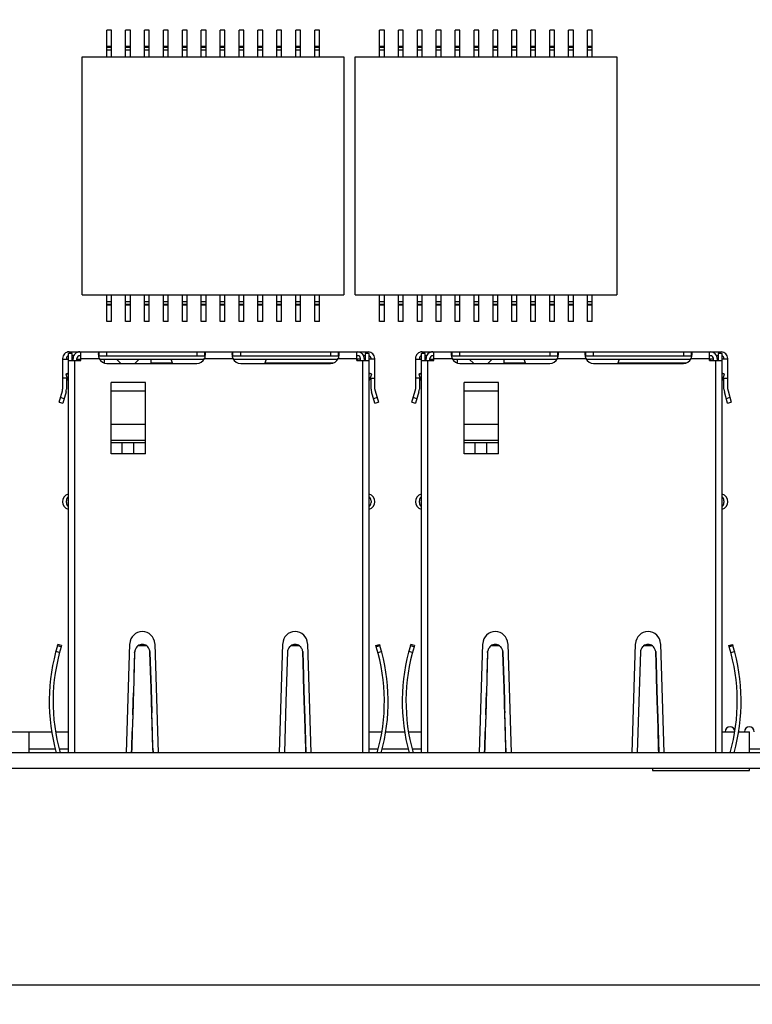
# Model space of a CAD drawing. Header units: millimetres. Extents: x 137 to 398, y 52 to 260.
# Tile 6 of 16: x 204 to 229, y 105 to 140. Entities that reach past the tile are written whole.
import ezdxf

# ---------------------------------------------------------------- set-up
doc = ezdxf.new("R2010")
doc.units = ezdxf.units.MM
doc.header["$LTSCALE"] = 23.1
doc.header["$PDMODE"] = 3
doc.header["$PDSIZE"] = 8
doc.layers.get('0').update_dxf_attribs({"linetype": 'CONTINUOUS'})
doc.layers.get('Defpoints').update_dxf_attribs({"linetype": 'CONTINUOUS'})
doc.layers.add('20_ALL_FEATURES', color=7, linetype='CONTINUOUS')
doc.layers.add('51__DRAFT_DIMS', color=7, linetype='CONTINUOUS')
doc.styles.get("Standard").update_dxf_attribs({"font": 'simfang.ttf'})
doc.dimstyles.new('DIMSTYLE_1', dxfattribs={"dimtxt": 3, "dimasz": 3, "dimexe": 2.5, "dimexo": 0.5, "dimgap": 0.75, "dimtad": 1, "dimdec": 1, "dimlfac": 1.5, "dimdsep": 46, "dimtxsty": 'STANDARD', "dimblk": '_FILLED', "dimblk1": '_FILLED', "dimblk2": '_FILLED', "dimcen": 0.09, "dimclrt": 3, "dimazin": 2, "dimtp": 0.3, "dimtm": 0.3, "dimtfac": 1, "dimtdec": 1, "dimtofl": 0, "dimtmove": 0, "dimatfit": 3, "dimldrblk": '_FILLED', "dimfxl": 1, "dimtolj": 1, "dimarcsym": 0})
doc.dimstyles.new('DIMSTYLE_2', dxfattribs={"dimtxt": 3, "dimasz": 3, "dimexe": 2.5, "dimexo": 0.5, "dimgap": 0.75, "dimtad": 1, "dimdec": 1, "dimlfac": 1.5, "dimdsep": 46, "dimtxsty": 'STANDARD', "dimblk": '_FILLED', "dimblk1": '_FILLED', "dimblk2": '_FILLED', "dimcen": 0.09, "dimclrt": 3, "dimazin": 2, "dimtp": 0.5, "dimtm": 0.5, "dimtfac": 1, "dimtdec": 1, "dimtofl": 0, "dimtmove": 0, "dimatfit": 3, "dimldrblk": '_FILLED', "dimfxl": 1, "dimtolj": 1, "dimarcsym": 0})

# ---------------------------------------------------------------- blocks, each defined once
blk = doc.blocks.new('_FILLED')
at = {"color": 0, "linetype": 'ByBlock'}
blk.add_solid([(0, 0), (-1, 0.167), (-1, -0.167)], dxfattribs=at)
blk = doc.blocks.new('*D15')
at = {"layer": '51__DRAFT_DIMS', "color": 0, "lineweight": -2}
for p, q in [((189.761, 118.451), (189.761, 83.585)), ((273.965, 113.533), (273.965, 83.585)), ((192.761, 86.085), (270.965, 86.085))]:
    blk.add_line(p, q, dxfattribs=at)
at = {"layer": 'Defpoints', "color": 0}
for p in [(189.761, 118.951), (273.965, 114.033), (273.965, 86.085)]:
    blk.add_point(p, dxfattribs=at)
at = {"layer": '51__DRAFT_DIMS', "color": 0, "linetype": 'ByBlock', "lineweight": -2, "xscale": 3, "yscale": 3, "zscale": 3}
for p, rotation in [((189.761, 86.085), 179.9999942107), ((273.965, 86.085), 359.9999942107)]:
    blk.add_blockref('_FILLED', p, dxfattribs=dict(at, rotation=rotation))
at = {"layer": '51__DRAFT_DIMS', "color": 3, "insert": (231.282, 90.835), "char_height": 3, "attachment_point": 2, "rotation": 360, "line_spacing_factor": 0.9}
blk.add_mtext('\\A1;\\A1;{\\fFZLanTingHei-R-GBK|b0|i0|c134|p2;\\H1.333333x;\\C0;126.3}', dxfattribs=at)
blk = doc.blocks.new('*D16')
at = {"layer": '51__DRAFT_DIMS', "color": 0, "lineweight": -2}
for p, q in [((263.861, 144.888), (263.861, 90.033)), ((189.761, 118.451), (189.761, 90.033)), ((192.761, 92.533), (260.861, 92.533))]:
    blk.add_line(p, q, dxfattribs=at)
at = {"layer": 'Defpoints', "color": 0}
for p in [(263.861, 145.388), (189.761, 118.951), (263.861, 92.533)]:
    blk.add_point(p, dxfattribs=at)
at = {"layer": '51__DRAFT_DIMS', "color": 0, "linetype": 'ByBlock', "lineweight": -2, "xscale": 3, "yscale": 3, "zscale": 3}
for p, rotation in [((189.761, 92.533), 179.9999942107), ((263.861, 92.533), 359.9999942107)]:
    blk.add_blockref('_FILLED', p, dxfattribs=dict(at, rotation=rotation))
at = {"layer": '51__DRAFT_DIMS', "color": 3, "insert": (227.085, 97.283), "char_height": 3, "attachment_point": 2, "rotation": 360, "line_spacing_factor": 0.9}
blk.add_mtext('\\A1;\\A1;{\\fFZLanTingHei-R-GBK|b0|i0|c134|p2;\\H1.333333x;\\C0;111.1}', dxfattribs=at)
blk = doc.blocks.new('*D17')
at = {"layer": '51__DRAFT_DIMS', "color": 0, "lineweight": -2}
for p, q in [((263.861, 144.888), (263.861, 96.588)), ((193.421, 106.008), (193.421, 96.588)), ((196.421, 99.088), (260.861, 99.088))]:
    blk.add_line(p, q, dxfattribs=at)
at = {"layer": 'Defpoints', "color": 0}
for p in [(263.861, 145.388), (193.421, 106.508), (263.861, 99.088)]:
    blk.add_point(p, dxfattribs=at)
at = {"layer": '51__DRAFT_DIMS', "color": 0, "linetype": 'ByBlock', "lineweight": -2, "xscale": 3, "yscale": 3, "zscale": 3}
for p, rotation in [((193.421, 99.088), 179.9999942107), ((263.861, 99.088), 359.9999942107)]:
    blk.add_blockref('_FILLED', p, dxfattribs=dict(at, rotation=rotation))
at = {"layer": '51__DRAFT_DIMS', "color": 3, "insert": (228.611, 103.838), "char_height": 3, "attachment_point": 2, "rotation": 360, "line_spacing_factor": 0.9}
blk.add_mtext('\\A1;\\A1;{\\fFZLanTingHei-R-GBK|b0|i0|c134|p2;\\H1.333333x;\\C0;105.7}', dxfattribs=at)
blk = doc.blocks.new('*D18')
at = {"layer": '51__DRAFT_DIMS', "color": 0, "lineweight": -2}
for p, q in [((251.38, 226.721), (285.536, 226.721)), ((283.036, 223.721), (283.036, 109.067)), ((193.985, 106.067), (285.536, 106.067))]:
    blk.add_line(p, q, dxfattribs=at)
at = {"layer": 'Defpoints', "color": 0}
for p in [(250.88, 226.721), (193.485, 106.067), (283.036, 106.067)]:
    blk.add_point(p, dxfattribs=at)
at = {"layer": '51__DRAFT_DIMS', "color": 0, "linetype": 'ByBlock', "lineweight": -2, "xscale": 3, "yscale": 3, "zscale": 3}
for p, rotation in [((283.036, 226.721), 89.99999421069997), ((283.036, 106.067), 269.9999942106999)]:
    blk.add_blockref('_FILLED', p, dxfattribs=dict(at, rotation=rotation))
at = {"layer": '51__DRAFT_DIMS', "color": 3, "insert": (278.286, 166.388), "char_height": 3, "attachment_point": 2, "rotation": 90, "line_spacing_factor": 0.9}
blk.add_mtext('\\A1;\\A1;{\\fFZLanTingHei-R-GBK|b0|i0|c134|p2;\\H1.333333x;\\C0;181}', dxfattribs=at)

msp = doc.modelspace()

# ---------------------------------------------------------------- linework, layer by layer
at = {"layer": '20_ALL_FEATURES', "color": 0}
for p, q in [((206.7745, 138.4582), (206.7745, 139.3854)), ((206.9412, 139.3854), (206.7745, 139.3854)), ((206.9412, 138.4582), (206.9412, 139.3854)), ((207.4348, 138.4582), (207.4348, 139.3854)), ((207.6016, 139.3854), (207.4348, 139.3854)), ((207.6016, 138.4582), (207.6016, 139.3854)), ((208.2619, 139.3854), (208.0951, 139.3854)), ((208.0951, 138.4582), (208.0951, 139.3854)), ((208.2619, 138.4582), (208.2619, 139.3854)), ((208.9222, 139.3854), (208.7555, 139.3854)), ((208.7555, 138.4582), (208.7555, 139.3854)), ((208.9222, 138.4582), (208.9222, 139.3854)), ((209.5826, 139.3854), (209.4158, 139.3854)), ((209.4158, 138.4582), (209.4158, 139.3854)), ((209.5826, 138.4582), (209.5826, 139.3854)), ((210.2429, 139.3854), (210.0761, 139.3854)), ((210.0761, 138.4582), (210.0761, 139.3854)), ((210.2429, 138.4582), (210.2429, 139.3854)), ((210.9032, 139.3854), (210.7365, 139.3854)), ((210.7365, 138.4582), (210.7365, 139.3854)), ((210.9032, 138.4582), (210.9032, 139.3854)), ((211.5635, 139.3854), (211.3968, 139.3854)), ((211.3968, 138.4582), (211.3968, 139.3854)), ((211.5635, 138.4582), (211.5635, 139.3854)), ((212.2239, 139.3854), (212.0571, 139.3854)), ((212.0571, 138.4582), (212.0571, 139.3854)), ((212.2239, 138.4582), (212.2239, 139.3854)), ((212.8842, 139.3854), (212.7175, 139.3854)), ((212.7175, 138.4582), (212.7175, 139.3854)), ((212.8842, 138.4582), (212.8842, 139.3854)), ((213.5445, 139.3854), (213.3778, 139.3854)), ((213.3778, 138.4582), (213.3778, 139.3854)), ((213.5445, 138.4582), (213.5445, 139.3854)), ((214.2049, 139.3854), (214.0381, 139.3854)), ((214.0381, 138.4582), (214.0381, 139.3854)), ((214.2049, 138.4582), (214.2049, 139.3854)), ((216.471, 139.3854), (216.3042, 139.3854)), ((216.3042, 138.4582), (216.3042, 139.3854)), ((216.471, 138.4582), (216.471, 139.3854)), ((217.1313, 139.3854), (216.9646, 139.3854)), ((216.9646, 138.4582), (216.9646, 139.3854)), ((217.1313, 138.4582), (217.1313, 139.3854)), ((217.7917, 139.3854), (217.6249, 139.3854)), ((217.6249, 138.4582), (217.6249, 139.3854)), ((217.7917, 138.4582), (217.7917, 139.3854)), ((218.452, 139.3854), (218.2852, 139.3854)), ((218.2852, 138.4582), (218.2852, 139.3854)), ((218.452, 138.4582), (218.452, 139.3854)), ((219.1123, 139.3854), (218.9456, 139.3854)), ((218.9456, 138.4582), (218.9456, 139.3854)), ((219.1123, 138.4582), (219.1123, 139.3854)), ((219.7726, 139.3854), (219.6059, 139.3854)), ((219.6059, 138.4582), (219.6059, 139.3854)), ((219.7726, 138.4582), (219.7726, 139.3854)), ((220.433, 139.3854), (220.2662, 139.3854)), ((220.2662, 138.4582), (220.2662, 139.3854)), ((220.433, 138.4582), (220.433, 139.3854)), ((221.0933, 139.3854), (220.9266, 139.3854)), ((220.9266, 138.4582), (220.9266, 139.3854)), ((221.0933, 138.4582), (221.0933, 139.3854)), ((221.7536, 139.3854), (221.5869, 139.3854)), ((221.5869, 138.4582), (221.5869, 139.3854)), ((221.7536, 138.4582), (221.7536, 139.3854)), ((222.414, 139.3854), (222.2472, 139.3854)), ((222.2472, 138.4582), (222.2472, 139.3854)), ((222.414, 138.4582), (222.414, 139.3854)), ((223.0743, 139.3854), (222.9075, 139.3854)), ((222.9075, 138.4582), (222.9075, 139.3854)), ((223.0743, 138.4582), (223.0743, 139.3854)), ((223.7346, 139.3854), (223.5679, 139.3854)), ((223.5679, 138.4582), (223.5679, 139.3854)), ((223.7346, 138.4582), (223.7346, 139.3854)), ((206.7745, 138.8251), (206.9412, 138.8251)), ((206.7745, 138.7917), (206.9412, 138.7917)), ((206.9412, 138.6917), (206.7745, 138.6917)), ((207.4348, 138.8251), (207.6016, 138.8251)), ((207.4348, 138.7917), (207.6016, 138.7917)), ((207.6016, 138.6917), (207.4348, 138.6917)), ((208.0951, 138.8251), (208.2619, 138.8251)), ((208.0951, 138.7917), (208.2619, 138.7917)), ((208.2619, 138.6917), (208.0951, 138.6917)), ((208.7555, 138.8251), (208.9222, 138.8251)), ((208.7555, 138.7917), (208.9222, 138.7917)), ((208.9222, 138.6917), (208.7555, 138.6917)), ((209.4158, 138.8251), (209.5826, 138.8251)), ((209.4158, 138.7917), (209.5826, 138.7917)), ((209.5826, 138.6917), (209.4158, 138.6917)), ((210.0761, 138.8251), (210.2429, 138.8251)), ((210.0761, 138.7917), (210.2429, 138.7917)), ((210.2429, 138.6917), (210.0761, 138.6917)), ((210.7365, 138.8251), (210.9032, 138.8251)), ((210.7365, 138.7917), (210.9032, 138.7917)), ((210.9032, 138.6917), (210.7365, 138.6917)), ((211.3968, 138.8251), (211.5635, 138.8251)), ((211.3968, 138.7917), (211.5635, 138.7917)), ((211.5635, 138.6917), (211.3968, 138.6917)), ((212.0571, 138.8251), (212.2239, 138.8251)), ((212.0571, 138.7917), (212.2239, 138.7917)), ((212.2239, 138.6917), (212.0571, 138.6917)), ((212.7175, 138.8251), (212.8842, 138.8251)), ((212.7175, 138.7917), (212.8842, 138.7917)), ((212.8842, 138.6917), (212.7175, 138.6917)), ((213.3778, 138.8251), (213.5445, 138.8251)), ((213.3778, 138.7917), (213.5445, 138.7917)), ((213.5445, 138.6917), (213.3778, 138.6917)), ((214.0381, 138.8251), (214.2049, 138.8251)), ((214.0381, 138.7917), (214.2049, 138.7917)), ((214.2049, 138.6917), (214.0381, 138.6917)), ((216.3042, 138.8251), (216.471, 138.8251)), ((216.3042, 138.7917), (216.471, 138.7917)), ((216.471, 138.6917), (216.3042, 138.6917)), ((216.9646, 138.8251), (217.1313, 138.8251)), ((216.9646, 138.7917), (217.1313, 138.7917)), ((217.1313, 138.6917), (216.9646, 138.6917)), ((217.6249, 138.8251), (217.7917, 138.8251)), ((217.6249, 138.7917), (217.7917, 138.7917)), ((217.7917, 138.6917), (217.6249, 138.6917)), ((218.2852, 138.8251), (218.452, 138.8251)), ((218.2852, 138.7917), (218.452, 138.7917)), ((218.452, 138.6917), (218.2852, 138.6917)), ((218.9456, 138.8251), (219.1123, 138.8251)), ((218.9456, 138.7917), (219.1123, 138.7917)), ((219.1123, 138.6917), (218.9456, 138.6917)), ((219.6059, 138.8251), (219.7726, 138.8251)), ((219.6059, 138.7917), (219.7726, 138.7917)), ((219.7726, 138.6917), (219.6059, 138.6917)), ((220.2662, 138.8251), (220.433, 138.8251)), ((220.2662, 138.7917), (220.433, 138.7917)), ((220.433, 138.6917), (220.2662, 138.6917)), ((220.9266, 138.8251), (221.0933, 138.8251)), ((220.9266, 138.7917), (221.0933, 138.7917)), ((221.0933, 138.6917), (220.9266, 138.6917)), ((221.5869, 138.8251), (221.7536, 138.8251)), ((221.5869, 138.7917), (221.7536, 138.7917)), ((221.7536, 138.6917), (221.5869, 138.6917)), ((222.2472, 138.8251), (222.414, 138.8251)), ((222.2472, 138.7917), (222.414, 138.7917)), ((222.414, 138.6917), (222.2472, 138.6917)), ((222.9075, 138.8251), (223.0743, 138.8251)), ((222.9075, 138.7917), (223.0743, 138.7917)), ((223.0743, 138.6917), (222.9075, 138.6917)), ((223.5679, 138.8251), (223.7346, 138.8251)), ((223.5679, 138.7917), (223.7346, 138.7917)), ((223.7346, 138.6917), (223.5679, 138.6917)), ((205.9174, 130.1474), (205.9174, 138.4582)), ((205.9174, 138.4582), (215.062, 138.4582)), ((215.062, 138.4582), (215.062, 130.1474)), ((215.4472, 138.4582), (224.5917, 138.4582)), ((215.4472, 130.1474), (215.4472, 138.4582)), ((224.5917, 138.4582), (224.5917, 130.1474)), ((205.9174, 130.1474), (215.062, 130.1474)), ((206.7745, 129.2203), (206.7745, 130.1474)), ((206.7745, 129.914), (206.9412, 129.914)), ((206.9412, 129.2203), (206.9412, 130.1474)), ((207.4348, 129.2203), (207.4348, 130.1474)), ((207.4348, 129.914), (207.6016, 129.914)), ((207.6016, 129.2203), (207.6016, 130.1474)), ((208.0951, 129.2203), (208.0951, 130.1474)), ((208.0951, 129.914), (208.2619, 129.914)), ((208.2619, 129.2203), (208.2619, 130.1474)), ((208.7555, 129.2203), (208.7555, 130.1474)), ((208.7555, 129.914), (208.9222, 129.914)), ((208.9222, 129.2203), (208.9222, 130.1474)), ((209.4158, 129.2203), (209.4158, 130.1474)), ((209.4158, 129.914), (209.5826, 129.914)), ((209.5826, 129.2203), (209.5826, 130.1474)), ((210.0761, 129.2203), (210.0761, 130.1474)), ((210.0761, 129.914), (210.2429, 129.914)), ((210.2429, 129.2203), (210.2429, 130.1474)), ((210.7365, 129.2203), (210.7365, 130.1474)), ((210.7365, 129.914), (210.9032, 129.914)), ((210.9032, 129.2203), (210.9032, 130.1474)), ((211.3968, 129.2203), (211.3968, 130.1474)), ((211.3968, 129.914), (211.5635, 129.914)), ((211.5635, 129.2203), (211.5635, 130.1474)), ((212.0571, 129.2203), (212.0571, 130.1474)), ((212.0571, 129.914), (212.2239, 129.914)), ((212.2239, 129.2203), (212.2239, 130.1474)), ((212.7175, 129.2203), (212.7175, 130.1474)), ((212.7175, 129.914), (212.8842, 129.914)), ((212.8842, 129.2203), (212.8842, 130.1474)), ((213.3778, 129.2203), (213.3778, 130.1474)), ((213.3778, 129.914), (213.5445, 129.914)), ((213.5445, 129.2203), (213.5445, 130.1474)), ((214.0381, 129.2203), (214.0381, 130.1474)), ((214.0381, 129.914), (214.2049, 129.914)), ((214.2049, 129.2203), (214.2049, 130.1474)), ((215.4472, 130.1474), (224.5917, 130.1474)), ((216.3042, 129.2203), (216.3042, 130.1474)), ((216.3042, 129.914), (216.471, 129.914)), ((216.471, 129.2203), (216.471, 130.1474)), ((216.9646, 129.2203), (216.9646, 130.1474)), ((216.9646, 129.914), (217.1313, 129.914)), ((217.1313, 129.2203), (217.1313, 130.1474)), ((217.6249, 129.2203), (217.6249, 130.1474)), ((217.6249, 129.914), (217.7917, 129.914)), ((217.7917, 129.2203), (217.7917, 130.1474)), ((218.2852, 129.2203), (218.2852, 130.1474)), ((218.2852, 129.914), (218.452, 129.914)), ((218.452, 129.2203), (218.452, 130.1474)), ((218.9456, 129.2203), (218.9456, 130.1474)), ((218.9456, 129.914), (219.1123, 129.914)), ((219.1123, 129.2203), (219.1123, 130.1474)), ((219.6059, 129.2203), (219.6059, 130.1474)), ((219.6059, 129.914), (219.7726, 129.914)), ((219.7726, 129.2203), (219.7726, 130.1474)), ((220.2662, 129.2203), (220.2662, 130.1474)), ((220.2662, 129.914), (220.433, 129.914)), ((220.433, 129.2203), (220.433, 130.1474)), ((220.9266, 129.2203), (220.9266, 130.1474)), ((220.9266, 129.914), (221.0933, 129.914)), ((221.0933, 129.2203), (221.0933, 130.1474)), ((221.5869, 129.2203), (221.5869, 130.1474)), ((221.5869, 129.914), (221.7536, 129.914)), ((221.7536, 129.2203), (221.7536, 130.1474)), ((222.2472, 129.2203), (222.2472, 130.1474)), ((222.2472, 129.914), (222.414, 129.914)), ((222.414, 129.2203), (222.414, 130.1474)), ((222.9075, 129.2203), (222.9075, 130.1474)), ((222.9075, 129.914), (223.0743, 129.914)), ((223.0743, 129.2203), (223.0743, 130.1474)), ((223.5679, 129.2203), (223.5679, 130.1474)), ((223.5679, 129.914), (223.7346, 129.914)), ((223.7346, 129.2203), (223.7346, 130.1474)), ((206.9412, 129.8139), (206.7745, 129.8139)), ((206.9412, 129.7806), (206.7745, 129.7806)), ((207.6016, 129.8139), (207.4348, 129.8139)), ((207.6016, 129.7806), (207.4348, 129.7806)), ((208.2619, 129.8139), (208.0951, 129.8139)), ((208.2619, 129.7806), (208.0951, 129.7806)), ((208.9222, 129.8139), (208.7555, 129.8139)), ((208.9222, 129.7806), (208.7555, 129.7806)), ((209.5826, 129.8139), (209.4158, 129.8139)), ((209.5826, 129.7806), (209.4158, 129.7806)), ((210.2429, 129.8139), (210.0761, 129.8139)), ((210.2429, 129.7806), (210.0761, 129.7806)), ((210.9032, 129.8139), (210.7365, 129.8139)), ((210.9032, 129.7806), (210.7365, 129.7806)), ((211.5635, 129.8139), (211.3968, 129.8139)), ((211.5635, 129.7806), (211.3968, 129.7806)), ((212.2239, 129.8139), (212.0571, 129.8139)), ((212.2239, 129.7806), (212.0571, 129.7806)), ((212.8842, 129.8139), (212.7175, 129.8139)), ((212.8842, 129.7806), (212.7175, 129.7806)), ((213.5445, 129.8139), (213.3778, 129.8139)), ((213.5445, 129.7806), (213.3778, 129.7806)), ((214.2049, 129.8139), (214.0381, 129.8139)), ((214.2049, 129.7806), (214.0381, 129.7806)), ((216.471, 129.8139), (216.3042, 129.8139)), ((216.471, 129.7806), (216.3042, 129.7806)), ((217.1313, 129.8139), (216.9646, 129.8139)), ((217.1313, 129.7806), (216.9646, 129.7806)), ((217.7917, 129.8139), (217.6249, 129.8139)), ((217.7917, 129.7806), (217.6249, 129.7806)), ((218.452, 129.8139), (218.2852, 129.8139)), ((218.452, 129.7806), (218.2852, 129.7806)), ((219.1123, 129.8139), (218.9456, 129.8139)), ((219.1123, 129.7806), (218.9456, 129.7806)), ((219.7726, 129.8139), (219.6059, 129.8139)), ((219.7726, 129.7806), (219.6059, 129.7806)), ((220.433, 129.8139), (220.2662, 129.8139)), ((220.433, 129.7806), (220.2662, 129.7806)), ((221.0933, 129.8139), (220.9266, 129.8139)), ((221.0933, 129.7806), (220.9266, 129.7806)), ((221.7536, 129.8139), (221.5869, 129.8139)), ((221.7536, 129.7806), (221.5869, 129.7806)), ((222.414, 129.8139), (222.2472, 129.8139)), ((222.414, 129.7806), (222.2472, 129.7806)), ((223.0743, 129.8139), (222.9075, 129.8139)), ((223.0743, 129.7806), (222.9075, 129.7806)), ((223.7346, 129.8139), (223.5679, 129.8139)), ((223.7346, 129.7806), (223.5679, 129.7806)), ((206.9412, 129.2203), (206.7745, 129.2203)), ((207.6016, 129.2203), (207.4348, 129.2203)), ((208.2619, 129.2203), (208.0951, 129.2203)), ((208.9222, 129.2203), (208.7555, 129.2203)), ((209.5826, 129.2203), (209.4158, 129.2203)), ((210.2429, 129.2203), (210.0761, 129.2203)), ((210.9032, 129.2203), (210.7365, 129.2203)), ((211.5635, 129.2203), (211.3968, 129.2203)), ((212.2239, 129.2203), (212.0571, 129.2203)), ((212.8842, 129.2203), (212.7175, 129.2203)), ((213.5445, 129.2203), (213.3778, 129.2203)), ((214.2049, 129.2203), (214.0381, 129.2203)), ((216.471, 129.2203), (216.3042, 129.2203)), ((217.1313, 129.2203), (216.9646, 129.2203)), ((217.7917, 129.2203), (217.6249, 129.2203)), ((218.452, 129.2203), (218.2852, 129.2203)), ((219.1123, 129.2203), (218.9456, 129.2203)), ((219.7726, 129.2203), (219.6059, 129.2203)), ((220.433, 129.2203), (220.2662, 129.2203)), ((221.0933, 129.2203), (220.9266, 129.2203)), ((221.7536, 129.2203), (221.5869, 129.2203)), ((222.414, 129.2203), (222.2472, 129.2203)), ((223.0743, 129.2203), (222.9075, 129.2203)), ((223.7346, 129.2203), (223.5679, 129.2203)), ((205.2335, 127.9227), (205.2335, 126.853)), ((205.2335, 127.9027), (205.4336, 127.9027)), ((205.3669, 127.9227), (205.3669, 127.9027)), ((205.567, 128.0961), (205.4336, 128.0961)), ((205.4336, 128.0961), (205.4336, 114.1645)), ((205.4336, 127.856), (205.8671, 127.856)), ((205.4669, 128.1561), (215.9055, 128.1561)), ((205.567, 127.856), (205.567, 128.0961)), ((205.6231, 128.0227), (205.567, 128.0227)), ((205.567, 127.9027), (205.6003, 127.9027)), ((205.6003, 127.856), (205.6003, 127.9227)), ((205.667, 114.1645), (205.667, 127.856)), ((205.7337, 127.856), (205.7337, 127.9227)), ((205.7337, 127.9027), (205.8671, 127.9027)), ((205.8671, 128.0227), (205.8338, 128.0227)), ((205.8671, 127.856), (205.8671, 128.1561)), ((205.8671, 127.9227), (206.5138, 127.9227)), ((206.5146, 128.0227), (206.5146, 128.1561)), ((206.5146, 128.0227), (210.1888, 128.0227)), ((206.5228, 127.906), (210.1806, 127.906)), ((206.6942, 127.7667), (206.6942, 127.906)), ((206.7843, 128.0227), (206.7843, 128.1561)), ((207.1111, 127.906), (207.2645, 127.7526)), ((207.7581, 127.7526), (207.9115, 127.906)), ((208.3284, 127.7526), (208.3284, 127.906)), ((209.0187, 127.906), (209.0762, 127.7526)), ((209.9192, 128.1561), (209.9192, 128.0227)), ((210.1888, 128.1561), (210.1888, 128.0227)), ((210.1896, 127.9227), (211.1828, 127.9227)), ((211.1836, 128.0227), (211.1836, 128.1561)), ((211.1836, 128.0227), (214.8578, 128.0227)), ((211.1918, 127.906), (214.8496, 127.906)), ((211.4533, 128.0227), (211.4533, 128.1561)), ((212.2962, 127.7526), (212.3537, 127.906)), ((214.5882, 128.1561), (214.5882, 128.0227)), ((214.8578, 128.1561), (214.8578, 128.0227)), ((214.8586, 127.9227), (215.5053, 127.9227)), ((215.5053, 127.856), (215.5053, 128.1561)), ((215.5386, 128.0227), (215.5053, 128.0227)), ((215.5053, 127.906), (215.5453, 127.906)), ((215.6387, 127.9027), (215.5053, 127.9027)), ((215.5053, 127.856), (215.9388, 127.856)), ((215.6387, 127.856), (215.6387, 127.9227)), ((215.7054, 127.856), (215.7054, 114.1645)), ((215.8054, 128.0227), (215.7493, 128.0227)), ((215.7721, 127.9227), (215.7721, 127.856)), ((215.8054, 127.9027), (215.7721, 127.9027)), ((215.9388, 128.0961), (215.8054, 128.0961)), ((215.8054, 128.0961), (215.8054, 127.856)), ((215.9388, 114.1645), (215.9388, 128.0961)), ((216.1389, 127.9027), (215.9388, 127.9027)), ((216.0055, 127.9027), (216.0055, 127.9227)), ((216.1389, 126.853), (216.1389, 127.9227)), ((217.5602, 127.9227), (217.5602, 126.853)), ((217.5602, 127.9027), (217.7603, 127.9027)), ((217.6936, 127.9227), (217.6936, 127.9027)), ((217.8937, 128.0961), (217.7603, 128.0961)), ((217.7603, 128.0961), (217.7603, 114.1645)), ((217.7603, 127.856), (218.1938, 127.856)), ((217.7936, 128.1561), (228.2322, 128.1561)), ((217.8937, 127.856), (217.8937, 128.0961)), ((217.9498, 128.0227), (217.8937, 128.0227)), ((217.8937, 127.9027), (217.927, 127.9027)), ((217.927, 127.856), (217.927, 127.9227)), ((217.9937, 114.1645), (217.9937, 127.856)), ((218.0604, 127.856), (218.0604, 127.9227)), ((218.0604, 127.9027), (218.1938, 127.9027)), ((218.1938, 128.0227), (218.1605, 128.0227)), ((218.1938, 127.856), (218.1938, 128.1561)), ((218.1938, 127.9227), (218.8404, 127.9227)), ((218.8413, 128.0227), (218.8413, 128.1561)), ((218.8413, 128.0227), (222.5155, 128.0227)), ((218.8495, 127.906), (222.5072, 127.906)), ((219.0209, 127.7667), (219.0209, 127.906)), ((219.1109, 128.0227), (219.1109, 128.1561)), ((219.4378, 127.906), (219.5912, 127.7526)), ((220.0848, 127.7526), (220.2382, 127.906)), ((220.655, 127.7526), (220.655, 127.906)), ((221.3454, 127.906), (221.4029, 127.7526)), ((222.2458, 128.1561), (222.2458, 128.0227)), ((222.5155, 128.1561), (222.5155, 128.0227)), ((222.5163, 127.9227), (223.5094, 127.9227)), ((223.5103, 128.0227), (223.5103, 128.1561)), ((223.5103, 128.0227), (227.1845, 128.0227)), ((223.5185, 127.906), (227.1762, 127.906)), ((223.7799, 128.0227), (223.7799, 128.1561)), ((224.6229, 127.7526), (224.6804, 127.906)), ((226.9148, 128.1561), (226.9148, 128.0227)), ((227.1845, 128.1561), (227.1845, 128.0227)), ((227.1853, 127.9227), (227.832, 127.9227)), ((227.832, 127.856), (227.832, 128.1561)), ((227.8653, 128.0227), (227.832, 128.0227)), ((227.832, 127.906), (227.872, 127.906)), ((227.9654, 127.9027), (227.832, 127.9027)), ((227.832, 127.856), (228.2655, 127.856)), ((227.9654, 127.856), (227.9654, 127.9227)), ((228.0321, 127.856), (228.0321, 114.1645)), ((228.1321, 128.0227), (228.0759, 128.0227)), ((228.0988, 127.9227), (228.0988, 127.856)), ((228.1321, 127.9027), (228.0988, 127.9027)), ((228.2655, 128.0961), (228.1321, 128.0961)), ((228.1321, 128.0961), (228.1321, 127.856)), ((228.2655, 114.1645), (228.2655, 128.0961)), ((228.4656, 127.9027), (228.2655, 127.9027)), ((228.3322, 127.9027), (228.3322, 127.9227)), ((228.4656, 126.853), (228.4656, 127.9227)), ((206.6768, 127.7726), (206.6942, 127.7726)), ((206.7843, 127.7526), (209.9192, 127.7526)), ((208.3284, 127.7726), (209.0687, 127.7726)), ((211.4533, 127.7526), (214.5882, 127.7526)), ((212.3037, 127.7726), (214.6956, 127.7726)), ((219.0035, 127.7726), (219.0209, 127.7726)), ((219.1109, 127.7526), (222.2458, 127.7526)), ((220.655, 127.7726), (221.3954, 127.7726)), ((223.7799, 127.7526), (226.9148, 127.7526)), ((224.6304, 127.7726), (227.0222, 127.7726)), ((205.3979, 127.2357), (205.2335, 127.2357)), ((205.4336, 127.4091), (205.3431, 127.3729)), ((205.3431, 127.3729), (205.4336, 127.3876)), ((205.3431, 127.3729), (205.4336, 127.1466)), ((205.3669, 127.2357), (205.3669, 126.853)), ((216.0293, 127.3729), (215.9388, 127.4091)), ((216.0293, 127.3729), (215.9388, 127.3876)), ((215.9388, 127.1466), (216.0293, 127.3729)), ((215.9745, 127.2357), (216.1389, 127.2357)), ((216.0055, 126.853), (216.0055, 127.2357)), ((217.7246, 127.2357), (217.5602, 127.2357)), ((217.7603, 127.4091), (217.6698, 127.3729)), ((217.6698, 127.3729), (217.7603, 127.3876)), ((217.6698, 127.3729), (217.7603, 127.1466)), ((217.6936, 127.2357), (217.6936, 126.853)), ((228.356, 127.3729), (228.2655, 127.4091)), ((228.356, 127.3729), (228.2655, 127.3876)), ((228.2655, 127.1466), (228.356, 127.3729)), ((228.3011, 127.2357), (228.4656, 127.2357)), ((228.3322, 126.853), (228.3322, 127.2357)), ((208.1349, 127.0913), (206.9343, 127.0913)), ((206.9343, 124.601), (206.9343, 127.0913)), ((208.1349, 124.601), (208.1349, 127.0913)), ((220.4616, 127.0913), (219.261, 127.0913)), ((219.261, 124.601), (219.261, 127.0913)), ((220.4616, 124.601), (220.4616, 127.0913)), ((205.1101, 126.3977), (205.2256, 126.7974)), ((205.2845, 126.5209), (205.1564, 126.5579)), ((205.3538, 126.7604), (205.2382, 126.3607)), ((206.9343, 126.7958), (208.1349, 126.7958)), ((216.1342, 126.3607), (216.0186, 126.7604)), ((216.216, 126.5579), (216.0879, 126.5209)), ((216.1468, 126.7974), (216.2623, 126.3977)), ((217.4368, 126.3977), (217.5523, 126.7974)), ((217.6112, 126.5209), (217.4831, 126.5579)), ((217.6804, 126.7604), (217.5649, 126.3607)), ((219.261, 126.7958), (220.4616, 126.7958)), ((228.4609, 126.3607), (228.3453, 126.7604)), ((228.5427, 126.5579), (228.4145, 126.5209)), ((228.4735, 126.7974), (228.589, 126.3977)), ((205.1101, 126.3977), (205.2382, 126.3607)), ((216.1342, 126.3607), (216.2623, 126.3977)), ((217.4368, 126.3977), (217.5649, 126.3607)), ((228.4609, 126.3607), (228.589, 126.3977)), ((208.1349, 125.6231), (206.9343, 125.6231)), ((220.4616, 125.6231), (219.261, 125.6231)), ((206.9343, 125.0679), (208.1349, 125.0679)), ((208.1349, 124.979), (206.9343, 124.979)), ((207.3112, 124.601), (207.3112, 124.979)), ((207.7114, 124.979), (207.7114, 124.601)), ((219.261, 125.0679), (220.4616, 125.0679)), ((220.4616, 124.979), (219.261, 124.979)), ((219.6379, 124.601), (219.6379, 124.979)), ((220.0381, 124.979), (220.0381, 124.601)), ((208.1349, 124.601), (206.9343, 124.601)), ((220.4616, 124.601), (219.261, 124.601)), ((205.3669, 122.8935), (205.3669, 122.9602)), ((216.0055, 122.9602), (216.0055, 122.8935)), ((217.6936, 122.8935), (217.6936, 122.9602)), ((228.3322, 122.9602), (228.3322, 122.8935)), ((205.0565, 117.8977), (205.0707, 117.9442)), ((205.1841, 117.8588), (205.0565, 117.8977)), ((205.1983, 117.9053), (205.0707, 117.9442)), ((205.1983, 117.9053), (205.1841, 117.8588)), ((207.4684, 114.1645), (207.5847, 117.9708)), ((208.1718, 117.8977), (207.8646, 117.8977)), ((208.4517, 117.9708), (208.568, 114.1645)), ((212.8044, 114.1645), (212.9207, 117.9708)), ((213.5078, 117.8977), (213.2006, 117.8977)), ((213.7877, 117.9708), (213.904, 114.1645)), ((216.1741, 117.9053), (216.3017, 117.9442)), ((216.1883, 117.8588), (216.1741, 117.9053)), ((216.3159, 117.8977), (216.1883, 117.8588)), ((216.3017, 117.9442), (216.3159, 117.8977)), ((217.3832, 117.8977), (217.3973, 117.9442)), ((217.5108, 117.8588), (217.3832, 117.8977)), ((217.5249, 117.9053), (217.3973, 117.9442)), ((217.5249, 117.9053), (217.5108, 117.8588)), ((219.7951, 114.1645), (219.9114, 117.9708)), ((220.4985, 117.8977), (220.1913, 117.8977)), ((220.7784, 117.9708), (220.8947, 114.1645)), ((225.1311, 114.1645), (225.2474, 117.9708)), ((225.8345, 117.8977), (225.5273, 117.8977)), ((226.1144, 117.9708), (226.2307, 114.1645)), ((228.5008, 117.9053), (228.6284, 117.9442)), ((228.515, 117.8588), (228.5008, 117.9053)), ((228.6426, 117.8977), (228.515, 117.8588)), ((228.6284, 117.9442), (228.6426, 117.8977)), ((205.1266, 117.6589), (204.9978, 117.6937)), ((207.7503, 117.6589), (207.7072, 116.2503)), ((207.7503, 117.6591), (207.7265, 116.8805)), ((207.7503, 117.6589), (207.7514, 117.6937)), ((207.7514, 117.6937), (207.7503, 117.6591)), ((208.285, 117.6937), (208.2861, 117.6589)), ((208.2861, 117.6591), (208.285, 117.6937)), ((208.3152, 116.7044), (208.2861, 117.6591)), ((208.2861, 117.6589), (208.3153, 116.7042)), ((208.3153, 116.7042), (208.2861, 117.6589)), ((213.0874, 117.6937), (213.0337, 115.9393)), ((213.621, 117.6937), (213.6467, 116.8542)), ((213.6467, 116.8544), (213.621, 117.6937)), ((216.2458, 117.6589), (216.3746, 117.6937)), ((217.4533, 117.6589), (217.3245, 117.6937)), ((220.077, 117.6589), (220.0339, 116.2503)), ((220.077, 117.6591), (220.0532, 116.8805)), ((220.077, 117.6589), (220.0781, 117.6937)), ((220.0781, 117.6937), (220.077, 117.6591)), ((220.6117, 117.6937), (220.6127, 117.6589)), ((220.6127, 117.6591), (220.6117, 117.6937)), ((220.6419, 116.7044), (220.6127, 117.6591)), ((220.6127, 117.6589), (220.6419, 116.7042)), ((220.6419, 116.7042), (220.6128, 117.6589)), ((225.4141, 117.6937), (225.3604, 115.9393)), ((225.9477, 117.6937), (225.9734, 116.8542)), ((225.9734, 116.8544), (225.9477, 117.6937)), ((228.5725, 117.6589), (228.7013, 117.6937)), ((213.6648, 116.2606), (213.6467, 116.8544)), ((213.6467, 116.8542), (213.6648, 116.2606)), ((225.9915, 116.2606), (225.9734, 116.8544)), ((225.9734, 116.8542), (225.9915, 116.2606)), ((208.3237, 116.4289), (208.3152, 116.7044)), ((208.3153, 116.7042), (208.3237, 116.4288)), ((220.6504, 116.4289), (220.6419, 116.7044)), ((220.6419, 116.7042), (220.6504, 116.4288)), ((207.6981, 115.9531), (207.7072, 116.2503)), ((207.7073, 116.2504), (207.6999, 116.0109)), ((208.3383, 115.9528), (208.3237, 116.4289)), ((208.3383, 115.9528), (208.3237, 116.4288)), ((208.3237, 116.4288), (208.338, 115.962)), ((213.6707, 116.0688), (213.6648, 116.2606)), ((213.6648, 116.2606), (213.6707, 116.0688)), ((220.0248, 115.9531), (220.0339, 116.2503)), ((220.0339, 116.2504), (220.0266, 116.0109)), ((220.6649, 115.9528), (220.6504, 116.4289)), ((220.6649, 115.9528), (220.6504, 116.4288)), ((220.6504, 116.4288), (220.6647, 115.962)), ((225.9974, 116.0688), (225.9915, 116.2606)), ((225.9915, 116.2606), (225.9974, 116.0688)), ((207.6837, 115.4812), (207.6981, 115.9531)), ((207.6966, 115.9022), (207.6837, 115.4812)), ((207.6966, 115.9022), (207.6837, 115.481)), ((207.6999, 116.0109), (207.6966, 115.9022)), ((207.6999, 116.0109), (207.6966, 115.9022)), ((208.338, 115.962), (208.3399, 115.8997)), ((208.3883, 114.3216), (208.3383, 115.9528)), ((208.3399, 115.8997), (208.3383, 115.9528)), ((208.3399, 115.8997), (208.3466, 115.6811)), ((208.3466, 115.6811), (208.3399, 115.8997)), ((213.0337, 115.9393), (212.9793, 114.1645)), ((213.6741, 115.9597), (213.6707, 116.0688)), ((213.6707, 116.0688), (213.6741, 115.9597)), ((213.6741, 115.9597), (213.6707, 116.0688)), ((213.6917, 115.3847), (213.6741, 115.9597)), ((213.6917, 115.3849), (213.6741, 115.9597)), ((213.6741, 115.9597), (213.6742, 115.9562)), ((213.6742, 115.9562), (213.6917, 115.3849)), ((220.0104, 115.4812), (220.0248, 115.9531)), ((220.0233, 115.9022), (220.0104, 115.4812)), ((220.0233, 115.9022), (220.0104, 115.481)), ((220.0266, 116.0109), (220.0233, 115.9022)), ((220.0266, 116.0109), (220.0233, 115.9022)), ((220.6647, 115.962), (220.6666, 115.8997)), ((220.715, 114.3216), (220.6649, 115.9528)), ((220.6666, 115.8997), (220.6649, 115.9528)), ((220.6666, 115.8997), (220.6733, 115.6811)), ((220.6733, 115.6811), (220.6666, 115.8997)), ((225.3604, 115.9393), (225.306, 114.1645)), ((226.0007, 115.9597), (225.9974, 116.0688)), ((225.9974, 116.0688), (226.0007, 115.9597)), ((226.0007, 115.9597), (225.9974, 116.0688)), ((226.0184, 115.3847), (226.0007, 115.9597)), ((226.0184, 115.3849), (226.0007, 115.9597)), ((226.0007, 115.9597), (226.0008, 115.9562)), ((226.0008, 115.9562), (226.0184, 115.3849)), ((207.6837, 115.4812), (207.666, 114.9043)), ((207.6837, 115.481), (207.666, 114.9041)), ((208.3466, 115.6811), (208.3503, 115.5594)), ((208.3707, 114.8959), (208.3503, 115.5594)), ((220.0104, 115.4812), (219.9927, 114.9043)), ((220.0104, 115.481), (219.9927, 114.9041)), ((220.6733, 115.6811), (220.677, 115.5594)), ((220.6973, 114.8959), (220.677, 115.5594)), ((213.6917, 115.3849), (213.704, 114.9831)), ((213.704, 114.983), (213.6917, 115.3847)), ((226.0184, 115.3849), (226.0307, 114.9831)), ((226.0307, 114.983), (226.0184, 115.3847)), ((197.8879, 114.8983), (204.8522, 114.8983)), ((204.0685, 114.1645), (204.0685, 114.8983)), ((204.9874, 114.8983), (205.4336, 114.8983)), ((207.6482, 114.3249), (207.666, 114.9043)), ((207.666, 114.9041), (207.6482, 114.3246)), ((208.3883, 114.3212), (208.3707, 114.8959)), ((213.704, 114.9831), (213.7291, 114.1645)), ((213.7245, 114.3147), (213.704, 114.983)), ((215.9388, 114.8983), (216.385, 114.8983)), ((216.5202, 114.8983), (217.1789, 114.8983)), ((217.3141, 114.8983), (217.7603, 114.8983)), ((219.9749, 114.3249), (219.9927, 114.9043)), ((219.9927, 114.9041), (219.9749, 114.3246)), ((220.715, 114.3212), (220.6973, 114.8959)), ((226.0307, 114.9831), (226.0558, 114.1645)), ((226.0512, 114.3147), (226.0307, 114.983)), ((228.2655, 114.8983), (228.7116, 114.8983)), ((228.8469, 114.8983), (229.2209, 114.8983)), ((229.2209, 114.1645), (229.2209, 114.8983)), ((270.6052, 114.1645), (194.0902, 114.1645)), ((204.0685, 114.2979), (204.977, 114.2979)), ((205.1149, 114.2979), (205.4336, 114.2979)), ((207.6433, 114.1645), (207.6482, 114.3249)), ((207.6482, 114.3246), (207.6433, 114.1643)), ((208.3883, 114.3216), (208.3931, 114.1645)), ((208.3931, 114.1643), (208.3883, 114.3212)), ((213.7291, 114.1643), (213.7245, 114.3147)), ((215.9388, 114.2979), (216.2575, 114.2979)), ((216.3954, 114.2979), (217.3037, 114.2979)), ((217.4416, 114.2979), (217.7603, 114.2979)), ((219.97, 114.1645), (219.9749, 114.3249)), ((219.9749, 114.3246), (219.97, 114.1643)), ((220.715, 114.3216), (220.7198, 114.1645)), ((220.7198, 114.1643), (220.715, 114.3212)), ((226.0558, 114.1643), (226.0512, 114.3147)), ((229.2209, 114.2979), (254.3603, 114.2979)), ((194.0902, 113.6309), (270.6052, 113.6309)), ((225.8325, 113.6289), (225.8325, 113.543)), ((225.8325, 113.543), (229.2209, 113.543)), ((229.2209, 113.543), (229.2209, 113.6309))]:
    msp.add_line(p, q, dxfattribs=at)
for centre, radius, start, end in [((205.4669, 127.9227), 0.2334, 89.99999, 179.99999), ((205.4669, 127.9227), 0.1001, 109.52931, 179.99999), ((205.8338, 127.9227), 0.2334, 89.99999, 179.99999), ((205.8338, 127.9227), 0.1001, 89.99999, 179.99999), ((207.2653, 128.1092), 0.7738, 186.41131, 187.05079), ((206.7843, 128.0528), 0.3001, 205.68628, 269.99999), ((209.9192, 128.0528), 0.3001, 269.99999, 334.31371), ((209.438, 128.1092), 0.774, 352.94256, 353.58732), ((211.9343, 128.1092), 0.7738, 186.41131, 187.05079), ((211.4533, 128.0528), 0.3001, 205.68628, 269.99999), ((214.5882, 128.0528), 0.3001, 269.99999, 334.31371), ((214.107, 128.1092), 0.774, 352.94256, 353.58732), ((215.5386, 127.9227), 0.2334, 359.99999, 89.99999), ((215.5386, 127.9227), 0.1001, 359.99999, 89.99999), ((215.9055, 127.9227), 0.2334, 359.99999, 89.99999), ((215.9055, 127.9227), 0.1001, 359.99999, 70.47068), ((217.7936, 127.9227), 0.2334, 89.99999, 179.99999), ((217.7936, 127.9227), 0.1001, 109.52931, 179.99999), ((218.1605, 127.9227), 0.2334, 89.99999, 179.99999), ((218.1605, 127.9227), 0.1001, 89.99999, 179.99999), ((219.592, 128.1092), 0.7738, 186.41131, 187.05079), ((219.1109, 128.0528), 0.3001, 205.68628, 269.99999), ((222.2458, 128.0528), 0.3001, 269.99999, 334.31371), ((221.7647, 128.1092), 0.774, 352.94256, 353.58732), ((224.261, 128.1092), 0.7738, 186.41131, 187.05079), ((223.7799, 128.0528), 0.3001, 205.68628, 269.99999), ((226.9148, 128.0528), 0.3001, 269.99999, 334.31371), ((226.4337, 128.1092), 0.774, 352.94256, 353.58732), ((227.8653, 127.9227), 0.2334, 359.99999, 89.99999), ((227.8653, 127.9227), 0.1001, 359.99999, 89.99999), ((228.2322, 127.9227), 0.2334, 359.99999, 89.99999), ((228.2322, 127.9227), 0.1001, 359.99999, 70.47068), ((205.0334, 126.853), 0.2001, 343.87749, 359.99999), ((205.0334, 126.853), 0.3335, 343.87749, 359.99999), ((216.339, 126.853), 0.3335, 179.99999, 196.12249), ((216.339, 126.853), 0.2001, 179.99999, 196.12249), ((217.3601, 126.853), 0.2001, 343.87749, 359.99999), ((217.3601, 126.853), 0.3335, 343.87749, 359.99999), ((228.6657, 126.853), 0.3335, 179.99999, 196.12249), ((228.6657, 126.853), 0.2001, 179.99999, 196.12249), ((205.5003, 122.9255), 0.2711, 104.3546, 255.64579), ((205.5336, 122.9602), 0.1668, 126.87036, 179.99989), ((215.8388, 122.9602), 0.1668, 0.00009, 53.12963), ((215.8721, 122.9255), 0.2711, 284.3546, 75.64579), ((217.827, 122.9255), 0.2711, 104.3546, 255.64579), ((217.8603, 122.9602), 0.1668, 126.87036, 179.99989), ((228.1655, 122.9602), 0.1668, 0.00009, 53.12963), ((228.1988, 122.9255), 0.2711, 284.3546, 75.64579), ((205.5336, 122.8935), 0.1668, 180.00009, 233.12963), ((215.8388, 122.8935), 0.1668, 306.87036, 359.99989), ((217.8603, 122.8935), 0.1668, 180.00009, 233.12963), ((228.1655, 122.8935), 0.1668, 306.87036, 359.99989), ((208.0182, 117.9576), 0.4337, 1.75035, 178.24964), ((213.3542, 117.9576), 0.4337, 1.75035, 178.24964), ((220.3449, 117.9576), 0.4337, 1.75035, 178.24964), ((225.6809, 117.9576), 0.4337, 1.75035, 178.24964), ((211.4367, 115.9531), 6.67, 163.04999, 195.55689), ((209.9357, 115.9531), 6.67, 344.44311, 16.94999), ((223.7634, 115.9531), 6.67, 163.04999, 195.55689), ((222.2624, 115.9531), 6.67, 344.44311, 16.94999), ((211.4367, 115.9531), 6.5366, 163.04999, 195.88111), ((209.9357, 115.9531), 6.5366, 344.11886, 16.94999), ((223.7634, 115.9531), 6.5366, 163.04999, 195.88111), ((222.2624, 115.9531), 6.5366, 344.11886, 16.94999), ((228.5432, 114.8983), 0.1694, 359.99999, 179.99999), ((229.2209, 114.8983), 0.1694, 359.99999, 179.99999)]:
    msp.add_arc(centre, radius, start, end, dxfattribs=at)
for points, knots in [([(206.4923, 128.0865), (206.4923, 128.0964), (206.493, 128.1138), (206.4961, 128.1339), (206.5007, 128.1457), (206.5052, 128.153), (206.5111, 128.1561), (206.5146, 128.1561)], [0, 0, 0, 0, 0.3821872, 0.6691302, 0.7770458, 0.8638864, 1, 1, 1, 1]), ([(206.4963, 128.0228), (206.4956, 128.0285), (206.4935, 128.0497), (206.4923, 128.071), (206.4923, 128.0865)], [0, 0, 0, 0, 0.2712977, 1, 1, 1, 1]), ([(206.5138, 127.9227), (206.5119, 127.9304), (206.5053, 127.9607), (206.5001, 127.9913), (206.4973, 128.0142)], [0, 0, 0, 0, 0.255755, 1, 1, 1, 1]), ([(206.4974, 128.0142), (206.4992, 128.0169), (206.5044, 128.0216), (206.5112, 128.0227), (206.5146, 128.0227)], [0, 0, 0, 0, 0.4912277, 1, 1, 1, 1]), ([(210.1888, 128.1561), (210.1923, 128.1561), (210.1982, 128.153), (210.2027, 128.1457), (210.2073, 128.1339), (210.2104, 128.1138), (210.2111, 128.0964), (210.2111, 128.0865)], [0, 0, 0, 0, 0.136113, 0.2229517, 0.3308664, 0.6178072, 1, 1, 1, 1]), ([(210.1888, 128.0227), (210.1922, 128.0227), (210.199, 128.0216), (210.2043, 128.0169), (210.2061, 128.0141)], [0, 0, 0, 0, 0.5085689, 1, 1, 1, 1]), ([(210.2061, 128.0141), (210.2052, 128.0067), (210.2009, 127.976), (210.195, 127.9455), (210.1896, 127.9227)], [0, 0, 0, 0, 0.241302, 1, 1, 1, 1]), ([(210.2111, 128.0865), (210.2111, 128.0816), (210.2107, 128.0604), (210.2089, 128.0391), (210.2071, 128.0228)], [0, 0, 0, 0, 0.2270736, 1, 1, 1, 1]), ([(211.1613, 128.0865), (211.1613, 128.0964), (211.162, 128.1138), (211.1651, 128.1339), (211.1697, 128.1457), (211.1742, 128.153), (211.1801, 128.1561), (211.1836, 128.1561)], [0, 0, 0, 0, 0.3821872, 0.6691302, 0.7770458, 0.8638864, 1, 1, 1, 1]), ([(211.1653, 128.0228), (211.1646, 128.0285), (211.1625, 128.0497), (211.1613, 128.071), (211.1613, 128.0865)], [0, 0, 0, 0, 0.2712977, 1, 1, 1, 1]), ([(211.1828, 127.9227), (211.1809, 127.9304), (211.1743, 127.9607), (211.1691, 127.9913), (211.1663, 128.0142)], [0, 0, 0, 0, 0.255755, 1, 1, 1, 1]), ([(211.1664, 128.0142), (211.1682, 128.0169), (211.1734, 128.0216), (211.1802, 128.0227), (211.1836, 128.0227)], [0, 0, 0, 0, 0.4912277, 1, 1, 1, 1]), ([(214.8578, 128.1561), (214.8613, 128.1561), (214.8672, 128.153), (214.8717, 128.1457), (214.8763, 128.1339), (214.8794, 128.1138), (214.8801, 128.0964), (214.8801, 128.0865)], [0, 0, 0, 0, 0.136113, 0.2229517, 0.3308664, 0.6178072, 1, 1, 1, 1]), ([(214.8578, 128.0227), (214.8612, 128.0227), (214.868, 128.0216), (214.8733, 128.0169), (214.8751, 128.0141)], [0, 0, 0, 0, 0.5085689, 1, 1, 1, 1]), ([(214.8751, 128.0141), (214.8742, 128.0067), (214.8699, 127.976), (214.864, 127.9455), (214.8586, 127.9227)], [0, 0, 0, 0, 0.241302, 1, 1, 1, 1]), ([(214.8801, 128.0865), (214.8801, 128.0816), (214.8797, 128.0604), (214.8779, 128.0391), (214.8761, 128.0228)], [0, 0, 0, 0, 0.2270736, 1, 1, 1, 1]), ([(218.819, 128.0865), (218.819, 128.0964), (218.8197, 128.1138), (218.8228, 128.1339), (218.8274, 128.1457), (218.8319, 128.153), (218.8377, 128.1561), (218.8413, 128.1561)], [0, 0, 0, 0, 0.3821872, 0.6691302, 0.7770458, 0.8638864, 1, 1, 1, 1]), ([(218.823, 128.0228), (218.8223, 128.0285), (218.8202, 128.0497), (218.819, 128.071), (218.819, 128.0865)], [0, 0, 0, 0, 0.2712977, 1, 1, 1, 1]), ([(218.8404, 127.9227), (218.8386, 127.9304), (218.8319, 127.9607), (218.8268, 127.9913), (218.824, 128.0142)], [0, 0, 0, 0, 0.255755, 1, 1, 1, 1]), ([(218.8241, 128.0142), (218.8259, 128.0169), (218.8311, 128.0216), (218.8379, 128.0227), (218.8413, 128.0227)], [0, 0, 0, 0, 0.4912277, 1, 1, 1, 1]), ([(222.5155, 128.1561), (222.519, 128.1561), (222.5249, 128.153), (222.5294, 128.1457), (222.534, 128.1339), (222.5371, 128.1138), (222.5378, 128.0964), (222.5378, 128.0865)], [0, 0, 0, 0, 0.136113, 0.2229517, 0.3308664, 0.6178072, 1, 1, 1, 1]), ([(222.5155, 128.0227), (222.5189, 128.0227), (222.5257, 128.0216), (222.5309, 128.0169), (222.5327, 128.0141)], [0, 0, 0, 0, 0.5085689, 1, 1, 1, 1]), ([(222.5328, 128.0141), (222.5319, 128.0067), (222.5276, 127.976), (222.5217, 127.9455), (222.5163, 127.9227)], [0, 0, 0, 0, 0.241302, 1, 1, 1, 1]), ([(222.5378, 128.0865), (222.5378, 128.0816), (222.5374, 128.0604), (222.5356, 128.0391), (222.5338, 128.0228)], [0, 0, 0, 0, 0.2270736, 1, 1, 1, 1]), ([(223.488, 128.0865), (223.488, 128.0964), (223.4887, 128.1138), (223.4918, 128.1339), (223.4964, 128.1457), (223.5009, 128.153), (223.5067, 128.1561), (223.5103, 128.1561)], [0, 0, 0, 0, 0.3821872, 0.6691302, 0.7770458, 0.8638864, 1, 1, 1, 1]), ([(223.492, 128.0228), (223.4913, 128.0285), (223.4892, 128.0497), (223.488, 128.071), (223.488, 128.0865)], [0, 0, 0, 0, 0.2712977, 1, 1, 1, 1]), ([(223.5094, 127.9227), (223.5076, 127.9304), (223.5009, 127.9607), (223.4958, 127.9913), (223.493, 128.0142)], [0, 0, 0, 0, 0.255755, 1, 1, 1, 1]), ([(223.4931, 128.0142), (223.4949, 128.0169), (223.5001, 128.0216), (223.5069, 128.0227), (223.5103, 128.0227)], [0, 0, 0, 0, 0.4912277, 1, 1, 1, 1]), ([(227.1845, 128.1561), (227.188, 128.1561), (227.1939, 128.153), (227.1984, 128.1457), (227.203, 128.1339), (227.2061, 128.1138), (227.2068, 128.0964), (227.2068, 128.0865)], [0, 0, 0, 0, 0.136113, 0.2229517, 0.3308664, 0.6178072, 1, 1, 1, 1]), ([(227.1845, 128.0227), (227.1879, 128.0227), (227.1947, 128.0216), (227.1999, 128.0169), (227.2017, 128.0141)], [0, 0, 0, 0, 0.5085689, 1, 1, 1, 1]), ([(227.2018, 128.0141), (227.2009, 128.0067), (227.1966, 127.976), (227.1907, 127.9455), (227.1853, 127.9227)], [0, 0, 0, 0, 0.241302, 1, 1, 1, 1]), ([(227.2068, 128.0865), (227.2068, 128.0816), (227.2064, 128.0604), (227.2046, 128.0391), (227.2028, 128.0228)], [0, 0, 0, 0, 0.2270736, 1, 1, 1, 1]), ([(207.8646, 117.8977), (207.8348, 117.8715), (207.7828, 117.8095), (207.7576, 117.7326), (207.7514, 117.6937)], [0, 0, 0, 0, 0.5018478, 1, 1, 1, 1]), ([(208.285, 117.6937), (208.2788, 117.7326), (208.2536, 117.8095), (208.2016, 117.8715), (208.1718, 117.8977)], [0, 0, 0, 0, 0.4979716, 1, 1, 1, 1]), ([(213.2006, 117.8977), (213.1708, 117.8715), (213.1188, 117.8095), (213.0936, 117.7326), (213.0874, 117.6937)], [0, 0, 0, 0, 0.5018478, 1, 1, 1, 1]), ([(213.621, 117.6937), (213.6148, 117.7326), (213.5896, 117.8095), (213.5376, 117.8715), (213.5078, 117.8977)], [0, 0, 0, 0, 0.497972, 1, 1, 1, 1]), ([(220.1913, 117.8977), (220.1615, 117.8715), (220.1095, 117.8095), (220.0842, 117.7326), (220.0781, 117.6937)], [0, 0, 0, 0, 0.5018478, 1, 1, 1, 1]), ([(220.6117, 117.6937), (220.6055, 117.7326), (220.5803, 117.8095), (220.5283, 117.8715), (220.4985, 117.8977)], [0, 0, 0, 0, 0.4979716, 1, 1, 1, 1]), ([(225.5273, 117.8977), (225.4975, 117.8715), (225.4455, 117.8095), (225.4202, 117.7326), (225.4141, 117.6937)], [0, 0, 0, 0, 0.5018478, 1, 1, 1, 1]), ([(225.9477, 117.6937), (225.9415, 117.7326), (225.9163, 117.8095), (225.8643, 117.8715), (225.8345, 117.8977)], [0, 0, 0, 0, 0.497972, 1, 1, 1, 1])]:
    msp.add_open_spline(points, degree=3, knots=knots, dxfattribs=at)
for points in [[(208.1718, 117.8977), (208.1274, 117.9276), (208.0182, 117.9608), (207.909, 117.9276), (207.8646, 117.8977)], [(213.5078, 117.8977), (213.4634, 117.9276), (213.3542, 117.9608), (213.245, 117.9276), (213.2006, 117.8977)], [(220.4985, 117.8977), (220.4541, 117.9276), (220.3449, 117.9608), (220.2357, 117.9276), (220.1913, 117.8977)], [(225.8345, 117.8977), (225.7901, 117.9276), (225.6809, 117.9608), (225.5717, 117.9276), (225.5273, 117.8977)]]:
    msp.add_open_spline(points, degree=3, dxfattribs=at)

# ---------------------------------------------------------------- dimensions: what is measured, and where the dimension line sits
at = {"layer": '51__DRAFT_DIMS', "color": 0}
for base, p1, p2, angle, dimstyle, picture, middle in [((283.0355, 106.0674), (250.8797, 226.721), (193.4854, 106.0675), 269.99999, 'DIMSTYLE_2', '*D18', (283.0355, 166.3884)), ((263.8611, 92.5332), (189.7612, 118.9509), (263.8611, 145.3882), 359.99999, 'DIMSTYLE_1', '*D16', (227.0846, 92.5332)), ((263.8611, 99.0885), (193.4213, 106.508), (263.8611, 145.3882), 359.99999, 'DIMSTYLE_1', '*D17', (228.6111, 99.0885)), ((273.9647, 86.0851), (189.7612, 118.9509), (273.9647, 114.0326), 359.99999, 'DIMSTYLE_2', '*D15', (231.2825, 86.0851))]:
    dim = msp.add_linear_dim(base=base, p1=p1, p2=p2, angle=angle, text='\\A1;{\\fFZLanTingHei-R-GBK|b0|i0|c134|p2;\\H1.333333x;\\C0;<>}', dimstyle=dimstyle, override={"dimtxsty": 'STANDARD'}, dxfattribs=at)
    dim.commit()
    dim.dimension.update_dxf_attribs({"geometry": picture, "text_midpoint": middle, "dimtype": 160})

doc.saveas('drawing.dxf')
